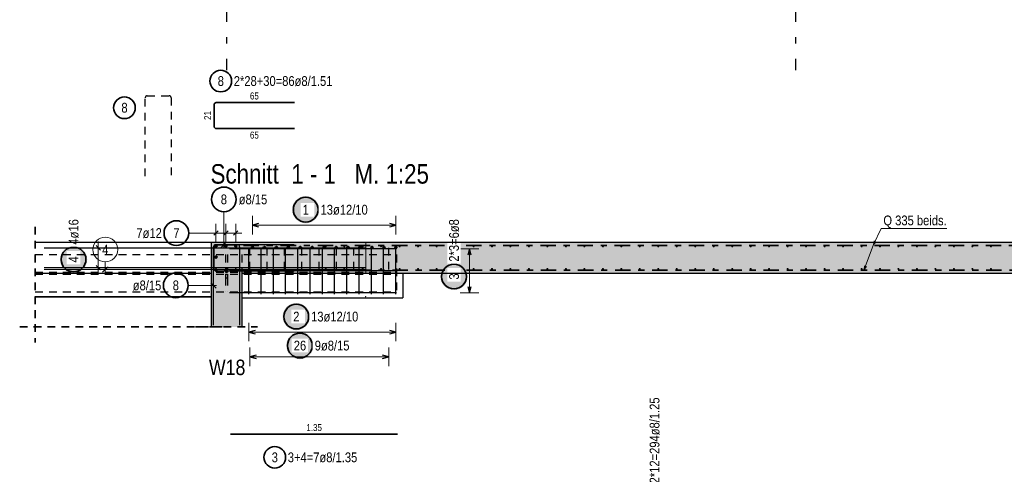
# Model space of a CAD drawing. Header units: millimetres. Extents: x -20 to 91, y -4 to 50.
# Tile 18 of 41: x 16.81 to 32.72, y 21.26 to 28.61. Entities that reach past the tile are written whole.
import ezdxf

# ---------------------------------------------------------------- set-up
doc = ezdxf.new("R2010")
doc.units = ezdxf.units.MM
for name, pattern in [('DASHDOT', [1, 0.5, -0.25, 0, -0.25]), ('DASHDOTX2', [2, 1, -0.5, 0, -0.5]), ('HIDDEN', [0.375, 0.25, -0.125])]:
    doc.linetypes.add(name, pattern=pattern)
for name, color, linetype, lineweight in [('Achsen', 7, 'Continuous', 20), ('Bewehrung', 7, 'Continuous', 20), ('nplo Bewehrung', 7, 'Continuous', 20), ('Schraffuren', 7, 'Continuous', 20)]:
    doc.layers.add(name, color=color, linetype=linetype, lineweight=lineweight)
doc.styles.add('Arial Narrow', font='ARIALN.TTF')

msp = doc.modelspace()

# ---------------------------------------------------------------- hatches: boundary and pattern name
at = {"lineweight": 25, "true_color": 0xffffff}
for points in [[(17.896666, 24.735345), (17.896532, 24.743022), (17.89613, 24.750691), (17.895461, 24.758341), (17.894525, 24.765963), (17.893323, 24.773547), (17.891858, 24.781085), (17.890131, 24.788567), (17.888143, 24.795985), (17.885898, 24.803328), (17.883398, 24.810589), (17.880646, 24.817758), (17.877646, 24.824827), (17.8744, 24.831786), (17.870914, 24.838628), (17.867191, 24.845345), (17.863236, 24.851927), (17.859054, 24.858367), (17.854649, 24.864657), (17.850028, 24.87079), (17.845196, 24.876758), (17.840158, 24.882553), (17.83492, 24.888169), (17.829491, 24.893599), (17.823874, 24.898836), (17.818079, 24.903874), (17.812111, 24.908707), (17.805978, 24.913328), (17.799688, 24.917733), (17.793248, 24.921915), (17.786666, 24.92587), (17.779949, 24.929593), (17.773107, 24.933079), (17.766148, 24.936325), (17.759079, 24.939325), (17.75191, 24.942077), (17.744649, 24.944577), (17.737306, 24.946822), (17.729889, 24.94881), (17.722406, 24.950537), (17.714868, 24.952002), (17.707284, 24.953204), (17.699662, 24.954139), (17.692012, 24.954809), (17.684344, 24.955211), (17.676666, 24.955345), (17.668988, 24.955211), (17.661319, 24.954809), (17.653669, 24.954139), (17.646048, 24.953204), (17.638463, 24.952002), (17.630925, 24.950537), (17.623443, 24.94881), (17.616026, 24.946822), (17.608682, 24.944577), (17.601421, 24.942077), (17.594252, 24.939325), (17.587184, 24.936325), (17.580224, 24.933079), (17.573382, 24.929593), (17.566666, 24.92587), (17.560084, 24.921915), (17.553643, 24.917733), (17.547353, 24.913328), (17.54122, 24.908707), (17.535252, 24.903874), (17.529457, 24.898836), (17.523841, 24.893599), (17.518411, 24.888169), (17.513174, 24.882553), (17.508136, 24.876758), (17.503303, 24.87079), (17.498682, 24.864657), (17.494277, 24.858367), (17.490095, 24.851927), (17.48614, 24.845345), (17.482417, 24.838628), (17.478931, 24.831786), (17.475686, 24.824827), (17.472685, 24.817758), (17.469933, 24.810589), (17.467433, 24.803328), (17.465188, 24.795985), (17.463201, 24.788567), (17.461473, 24.781085), (17.460008, 24.773547), (17.458807, 24.765963), (17.457871, 24.758341), (17.457202, 24.750691), (17.4568, 24.743022), (17.456666, 24.735345), (17.4568, 24.727667), (17.457202, 24.719998), (17.457871, 24.712348), (17.458807, 24.704727), (17.460008, 24.697142), (17.461473, 24.689604), (17.463201, 24.682122), (17.465188, 24.674704), (17.467433, 24.667361), (17.469933, 24.6601), (17.472685, 24.652931), (17.475686, 24.645863), (17.478931, 24.638903), (17.482417, 24.632061), (17.48614, 24.625345), (17.490095, 24.618762), (17.494277, 24.612322), (17.498682, 24.606032), (17.503303, 24.599899), (17.508136, 24.593931), (17.513174, 24.588136), (17.518411, 24.58252), (17.523841, 24.57709), (17.529457, 24.571853), (17.535252, 24.566815), (17.54122, 24.561982), (17.547353, 24.557361), (17.553643, 24.552956), (17.560084, 24.548774), (17.566666, 24.544819), (17.573382, 24.541096), (17.580224, 24.53761), (17.587184, 24.534365), (17.594252, 24.531364), (17.601421, 24.528612), (17.608682, 24.526112), (17.616026, 24.523867), (17.623443, 24.52188), (17.630925, 24.520152), (17.638463, 24.518687), (17.646048, 24.517486), (17.653669, 24.51655), (17.661319, 24.515881), (17.668988, 24.515479), (17.676666, 24.515345), (17.684344, 24.515479), (17.692012, 24.515881), (17.699662, 24.51655), (17.707284, 24.517486), (17.714868, 24.518687), (17.722406, 24.520152), (17.729889, 24.52188), (17.737306, 24.523867), (17.744649, 24.526112), (17.75191, 24.528612), (17.759079, 24.531364), (17.766148, 24.534365), (17.773107, 24.53761), (17.779949, 24.541096), (17.786666, 24.544819), (17.793248, 24.548774), (17.799688, 24.552956), (17.805978, 24.557361), (17.812111, 24.561982), (17.818079, 24.566815), (17.823874, 24.571853), (17.829491, 24.57709), (17.83492, 24.58252), (17.840158, 24.588136), (17.845196, 24.593931), (17.850028, 24.599899), (17.854649, 24.606032), (17.859054, 24.612322), (17.863236, 24.618762), (17.867191, 24.625345), (17.870914, 24.632061), (17.8744, 24.638903), (17.877646, 24.645863), (17.880646, 24.652931), (17.883398, 24.6601), (17.885898, 24.667361), (17.888143, 24.674704), (17.890131, 24.682122), (17.891858, 24.689604), (17.893323, 24.697142), (17.894525, 24.704727), (17.895461, 24.712348), (17.89613, 24.719998)], [(21.555129, 23.343551), (21.554995, 23.351229), (21.554593, 23.358898), (21.553924, 23.366547), (21.552988, 23.374169), (21.551786, 23.381754), (21.550321, 23.389292), (21.548594, 23.396774), (21.546606, 23.404191), (21.544361, 23.411535), (21.541861, 23.418796), (21.539109, 23.425965), (21.536109, 23.433033), (21.532863, 23.439993), (21.529377, 23.446835), (21.525654, 23.453551), (21.521699, 23.460133), (21.517517, 23.466574), (21.513112, 23.472864), (21.508491, 23.478997), (21.503658, 23.484964), (21.498621, 23.49076), (21.493383, 23.496376), (21.487954, 23.501806), (21.482337, 23.507043), (21.476542, 23.512081), (21.470574, 23.516914), (21.464441, 23.521535), (21.458151, 23.525939), (21.451711, 23.530122), (21.445129, 23.534077), (21.438412, 23.5378), (21.43157, 23.541286), (21.424611, 23.544531), (21.417542, 23.547532), (21.410373, 23.550284), (21.403112, 23.552784), (21.395769, 23.555029), (21.388352, 23.557016), (21.380869, 23.558744), (21.373331, 23.560209), (21.365747, 23.56141), (21.358125, 23.562346), (21.350475, 23.563015), (21.342807, 23.563417), (21.335129, 23.563551), (21.327451, 23.563417), (21.319782, 23.563015), (21.312132, 23.562346), (21.304511, 23.56141), (21.296926, 23.560209), (21.289388, 23.558744), (21.281906, 23.557016), (21.274489, 23.555029), (21.267145, 23.552784), (21.259884, 23.550284), (21.252715, 23.547532), (21.245647, 23.544531), (21.238687, 23.541286), (21.231845, 23.5378), (21.225129, 23.534077), (21.218546, 23.530122), (21.212106, 23.525939), (21.205816, 23.521535), (21.199683, 23.516914), (21.193715, 23.512081), (21.18792, 23.507043), (21.182304, 23.501806), (21.176874, 23.496376), (21.171637, 23.49076), (21.166599, 23.484964), (21.161766, 23.478997), (21.157145, 23.472864), (21.15274, 23.466574), (21.148558, 23.460133), (21.144603, 23.453551), (21.14088, 23.446835), (21.137394, 23.439993), (21.134149, 23.433033), (21.131148, 23.425965), (21.128396, 23.418796), (21.125896, 23.411535), (21.123651, 23.404191), (21.121664, 23.396774), (21.119936, 23.389292), (21.118471, 23.381754), (21.11727, 23.374169), (21.116334, 23.366547), (21.115665, 23.358898), (21.115263, 23.351229), (21.115129, 23.343551), (21.115263, 23.335873), (21.115665, 23.328205), (21.116334, 23.320555), (21.11727, 23.312933), (21.118471, 23.305349), (21.119936, 23.297811), (21.121664, 23.290328), (21.123651, 23.282911), (21.125896, 23.275567), (21.128396, 23.268307), (21.131148, 23.261138), (21.134149, 23.254069), (21.137394, 23.24711), (21.14088, 23.240267), (21.144603, 23.233551), (21.148558, 23.226969), (21.15274, 23.220529), (21.157145, 23.214238), (21.161766, 23.208106), (21.166599, 23.202138), (21.171637, 23.196342), (21.176874, 23.190726), (21.182304, 23.185296), (21.18792, 23.180059), (21.193715, 23.175021), (21.199683, 23.170189), (21.205816, 23.165567), (21.212106, 23.161163), (21.218546, 23.156981), (21.225129, 23.153026), (21.231845, 23.149303), (21.238687, 23.145816), (21.245647, 23.142571), (21.252715, 23.139571), (21.259884, 23.136819), (21.267145, 23.134319), (21.274489, 23.132074), (21.281906, 23.130086), (21.289388, 23.128359), (21.296926, 23.126893), (21.304511, 23.125692), (21.312132, 23.124756), (21.319782, 23.124087), (21.327451, 23.123685), (21.335129, 23.123551), (21.342807, 23.123685), (21.350475, 23.124087), (21.358125, 23.124756), (21.365747, 23.125692), (21.373331, 23.126893), (21.380869, 23.128359), (21.388352, 23.130086), (21.395769, 23.132074), (21.403112, 23.134319), (21.410373, 23.136819), (21.417542, 23.139571), (21.424611, 23.142571), (21.43157, 23.145816), (21.438412, 23.149303), (21.445129, 23.153026), (21.451711, 23.156981), (21.458151, 23.161163), (21.464441, 23.165567), (21.470574, 23.170189), (21.476542, 23.175021), (21.482337, 23.180059), (21.487954, 23.185296), (21.493383, 23.190726), (21.498621, 23.196342), (21.503658, 23.202138), (21.508491, 23.208106), (21.513112, 23.214238), (21.517517, 23.220529), (21.521699, 23.226969), (21.525654, 23.233551), (21.529377, 23.240267), (21.532863, 23.24711), (21.536109, 23.254069), (21.539109, 23.261138), (21.541861, 23.268307), (21.544361, 23.275567), (21.546606, 23.282911), (21.548594, 23.290328), (21.550321, 23.297811), (21.551786, 23.305349), (21.552988, 23.312933), (21.553924, 23.320555), (21.554593, 23.328205)]]:
    msp.add_hatch(color=7, dxfattribs=at).paths.add_polyline_path(points)
at = {"layer": 'Bewehrung', "lineweight": 25, "true_color": 0xffffff}
for points in [[(21.649582, 25.54008), (21.649448, 25.547758), (21.649046, 25.555426), (21.648377, 25.563076), (21.647441, 25.570698), (21.64624, 25.578283), (21.644774, 25.58582), (21.643047, 25.593303), (21.64106, 25.60072), (21.638814, 25.608064), (21.636314, 25.615324), (21.633562, 25.622493), (21.630562, 25.629562), (21.627317, 25.636522), (21.62383, 25.643364), (21.620108, 25.65008), (21.616153, 25.656662), (21.61197, 25.663102), (21.607566, 25.669393), (21.602944, 25.675525), (21.598112, 25.681493), (21.593074, 25.687289), (21.587837, 25.692905), (21.582407, 25.698335), (21.576791, 25.703572), (21.570995, 25.70861), (21.565027, 25.713442), (21.558895, 25.718064), (21.552604, 25.722468), (21.546164, 25.72665), (21.539582, 25.730606), (21.532866, 25.734328), (21.526024, 25.737815), (21.519064, 25.74106), (21.511995, 25.74406), (21.504826, 25.746812), (21.497566, 25.749312), (21.490222, 25.751557), (21.482805, 25.753545), (21.475323, 25.755272), (21.467785, 25.756738), (21.4602, 25.757939), (21.452578, 25.758875), (21.444928, 25.759544), (21.43726, 25.759946), (21.429582, 25.76008), (21.421904, 25.759946), (21.414236, 25.759544), (21.406586, 25.758875), (21.398964, 25.757939), (21.391379, 25.756738), (21.383841, 25.755272), (21.376359, 25.753545), (21.368942, 25.751557), (21.361598, 25.749312), (21.354337, 25.746812), (21.347168, 25.74406), (21.3401, 25.74106), (21.33314, 25.737815), (21.326298, 25.734328), (21.319582, 25.730606), (21.313, 25.72665), (21.306559, 25.722468), (21.300269, 25.718064), (21.294136, 25.713442), (21.288169, 25.70861), (21.282373, 25.703572), (21.276757, 25.698335), (21.271327, 25.692905), (21.26609, 25.687289), (21.261052, 25.681493), (21.25622, 25.675525), (21.251598, 25.669393), (21.247194, 25.663102), (21.243011, 25.656662), (21.239056, 25.65008), (21.235333, 25.643364), (21.231847, 25.636522), (21.228602, 25.629562), (21.225601, 25.622493), (21.22285, 25.615324), (21.220349, 25.608064), (21.218104, 25.60072), (21.216117, 25.593303), (21.214389, 25.58582), (21.212924, 25.578283), (21.211723, 25.570698), (21.210787, 25.563076), (21.210118, 25.555426), (21.209716, 25.547758), (21.209582, 25.54008), (21.209716, 25.532402), (21.210118, 25.524733), (21.210787, 25.517084), (21.211723, 25.509462), (21.212924, 25.501877), (21.214389, 25.494339), (21.216117, 25.486857), (21.218104, 25.47944), (21.220349, 25.472096), (21.22285, 25.464835), (21.225601, 25.457666), (21.228602, 25.450598), (21.231847, 25.443638), (21.235333, 25.436796), (21.239056, 25.43008), (21.243011, 25.423498), (21.247194, 25.417057), (21.251598, 25.410767), (21.25622, 25.404634), (21.261052, 25.398667), (21.26609, 25.392871), (21.271327, 25.387255), (21.276757, 25.381825), (21.282373, 25.376588), (21.288169, 25.37155), (21.294136, 25.366718), (21.300269, 25.362096), (21.306559, 25.357692), (21.313, 25.353509), (21.319582, 25.349554), (21.326298, 25.345831), (21.33314, 25.342345), (21.3401, 25.3391), (21.347168, 25.336099), (21.354337, 25.333348), (21.361598, 25.330847), (21.368942, 25.328602), (21.376359, 25.326615), (21.383841, 25.324887), (21.391379, 25.323422), (21.398964, 25.322221), (21.406586, 25.321285), (21.414236, 25.320616), (21.421904, 25.320214), (21.429582, 25.32008), (21.43726, 25.320214), (21.444928, 25.320616), (21.452578, 25.321285), (21.4602, 25.322221), (21.467785, 25.323422), (21.475323, 25.324887), (21.482805, 25.326615), (21.490222, 25.328602), (21.497566, 25.330847), (21.504826, 25.333348), (21.511995, 25.336099), (21.519064, 25.3391), (21.526024, 25.342345), (21.532866, 25.345831), (21.539582, 25.349554), (21.546164, 25.353509), (21.552604, 25.357692), (21.558895, 25.362096), (21.565027, 25.366718), (21.570995, 25.37155), (21.576791, 25.376588), (21.582407, 25.381825), (21.587837, 25.387255), (21.593074, 25.392871), (21.598112, 25.398667), (21.602944, 25.404634), (21.607566, 25.410767), (21.61197, 25.417057), (21.616153, 25.423498), (21.620108, 25.43008), (21.62383, 25.436796), (21.627317, 25.443638), (21.630562, 25.450598), (21.633562, 25.457666), (21.636314, 25.464835), (21.638814, 25.472096), (21.64106, 25.47944), (21.643047, 25.486857), (21.644774, 25.494339), (21.64624, 25.501877), (21.647441, 25.509462), (21.648377, 25.517084), (21.649046, 25.524733)], [(24.04667, 24.459744), (24.046536, 24.467422), (24.046134, 24.475091), (24.045465, 24.482741), (24.044529, 24.490363), (24.043328, 24.497947), (24.041863, 24.505485), (24.040135, 24.512967), (24.038148, 24.520385), (24.035903, 24.527728), (24.033403, 24.534989), (24.030651, 24.542158), (24.02765, 24.549227), (24.024405, 24.556186), (24.020919, 24.563028), (24.017196, 24.569744), (24.013241, 24.576327), (24.009058, 24.582767), (24.004654, 24.589057), (24.000033, 24.59519), (23.9952, 24.601158), (23.990162, 24.606953), (23.984925, 24.612569), (23.979495, 24.617999), (23.973879, 24.623236), (23.968083, 24.628274), (23.962116, 24.633107), (23.955983, 24.637728), (23.949693, 24.642133), (23.943252, 24.646315), (23.93667, 24.65027), (23.929954, 24.653993), (23.923112, 24.657479), (23.916152, 24.660724), (23.909084, 24.663725), (23.901915, 24.666477), (23.894654, 24.668977), (23.88731, 24.671222), (23.879893, 24.67321), (23.872411, 24.674937), (23.864873, 24.676402), (23.857288, 24.677603), (23.849666, 24.678539), (23.842017, 24.679209), (23.834348, 24.67961), (23.82667, 24.679744), (23.818992, 24.67961), (23.811324, 24.679209), (23.803674, 24.678539), (23.796052, 24.677603), (23.788468, 24.676402), (23.78093, 24.674937), (23.773447, 24.67321), (23.76603, 24.671222), (23.758686, 24.668977), (23.751426, 24.666477), (23.744257, 24.663725), (23.737188, 24.660724), (23.730229, 24.657479), (23.723386, 24.653993), (23.71667, 24.65027), (23.710088, 24.646315), (23.703648, 24.642133), (23.697357, 24.637728), (23.691225, 24.633107), (23.685257, 24.628274), (23.679461, 24.623236), (23.673845, 24.617999), (23.668415, 24.612569), (23.663178, 24.606953), (23.65814, 24.601158), (23.653308, 24.59519), (23.648686, 24.589057), (23.644282, 24.582767), (23.6401, 24.576327), (23.636145, 24.569744), (23.632422, 24.563028), (23.628936, 24.556186), (23.62569, 24.549227), (23.62269, 24.542158), (23.619938, 24.534989), (23.617438, 24.527728), (23.615193, 24.520385), (23.613205, 24.512967), (23.611478, 24.505485), (23.610013, 24.497947), (23.608811, 24.490363), (23.607875, 24.482741), (23.607206, 24.475091), (23.606804, 24.467422), (23.60667, 24.459744), (23.606804, 24.452067), (23.607206, 24.444398), (23.607875, 24.436748), (23.608811, 24.429126), (23.610013, 24.421542), (23.611478, 24.414004), (23.613205, 24.406522), (23.615193, 24.399104), (23.617438, 24.391761), (23.619938, 24.3845), (23.62269, 24.377331), (23.62569, 24.370262), (23.628936, 24.363303), (23.632422, 24.356461), (23.636145, 24.349744), (23.6401, 24.343162), (23.644282, 24.336722), (23.648686, 24.330432), (23.653308, 24.324299), (23.65814, 24.318331), (23.663178, 24.312536), (23.668415, 24.30692), (23.673845, 24.30149), (23.679461, 24.296253), (23.685257, 24.291215), (23.691225, 24.286382), (23.697357, 24.281761), (23.703648, 24.277356), (23.710088, 24.273174), (23.71667, 24.269219), (23.723386, 24.265496), (23.730229, 24.26201), (23.737188, 24.258764), (23.744257, 24.255764), (23.751426, 24.253012), (23.758686, 24.250512), (23.76603, 24.248267), (23.773447, 24.246279), (23.78093, 24.244552), (23.788468, 24.243087), (23.796052, 24.241886), (23.803674, 24.24095), (23.811324, 24.24028), (23.818992, 24.239879), (23.82667, 24.239744), (23.834348, 24.239879), (23.842017, 24.24028), (23.849666, 24.24095), (23.857288, 24.241886), (23.864873, 24.243087), (23.872411, 24.244552), (23.879893, 24.246279), (23.88731, 24.248267), (23.894654, 24.250512), (23.901915, 24.253012), (23.909084, 24.255764), (23.916152, 24.258764), (23.923112, 24.26201), (23.929954, 24.265496), (23.93667, 24.269219), (23.943252, 24.273174), (23.949693, 24.277356), (23.955983, 24.281761), (23.962116, 24.286382), (23.968083, 24.291215), (23.973879, 24.296253), (23.979495, 24.30149), (23.984925, 24.30692), (23.990162, 24.312536), (23.9952, 24.318331), (24.000033, 24.324299), (24.004654, 24.330432), (24.009058, 24.336722), (24.013241, 24.343162), (24.017196, 24.349744), (24.020919, 24.356461), (24.024405, 24.363303), (24.02765, 24.370262), (24.030651, 24.377331), (24.033403, 24.3845), (24.035903, 24.391761), (24.038148, 24.399104), (24.040135, 24.406522), (24.041863, 24.414004), (24.043328, 24.421542), (24.044529, 24.429126), (24.045465, 24.436748), (24.046134, 24.444398)], [(21.496819, 23.812069), (21.496685, 23.819747), (21.496283, 23.827415), (21.495614, 23.835065), (21.494678, 23.842687), (21.493477, 23.850271), (21.492012, 23.857809), (21.490284, 23.865292), (21.488297, 23.872709), (21.486052, 23.880053), (21.483552, 23.887313), (21.4808, 23.894482), (21.477799, 23.901551), (21.474554, 23.90851), (21.471068, 23.915353), (21.467345, 23.922069), (21.46339, 23.928651), (21.459208, 23.935091), (21.454803, 23.941382), (21.450182, 23.947514), (21.445349, 23.953482), (21.440311, 23.959278), (21.435074, 23.964894), (21.429644, 23.970324), (21.424028, 23.975561), (21.418233, 23.980599), (21.412265, 23.985431), (21.406132, 23.990053), (21.399842, 23.994457), (21.393402, 23.998639), (21.386819, 24.002594), (21.380103, 24.006317), (21.373261, 24.009803), (21.366301, 24.013049), (21.359233, 24.016049), (21.352064, 24.018801), (21.344803, 24.021301), (21.33746, 24.023546), (21.330042, 24.025534), (21.32256, 24.027261), (21.315022, 24.028726), (21.307437, 24.029928), (21.299816, 24.030864), (21.292166, 24.031533), (21.284497, 24.031935), (21.276819, 24.032069), (21.269141, 24.031935), (21.261473, 24.031533), (21.253823, 24.030864), (21.246201, 24.029928), (21.238617, 24.028726), (21.231079, 24.027261), (21.223596, 24.025534), (21.216179, 24.023546), (21.208836, 24.021301), (21.201575, 24.018801), (21.194406, 24.016049), (21.187337, 24.013049), (21.180378, 24.009803), (21.173536, 24.006317), (21.166819, 24.002594), (21.160237, 23.998639), (21.153797, 23.994457), (21.147507, 23.990053), (21.141374, 23.985431), (21.135406, 23.980599), (21.129611, 23.975561), (21.123994, 23.970324), (21.118565, 23.964894), (21.113327, 23.959278), (21.10829, 23.953482), (21.103457, 23.947514), (21.098836, 23.941382), (21.094431, 23.935091), (21.090249, 23.928651), (21.086294, 23.922069), (21.082571, 23.915353), (21.079085, 23.90851), (21.075839, 23.901551), (21.072839, 23.894482), (21.070087, 23.887313), (21.067587, 23.880053), (21.065342, 23.872709), (21.063354, 23.865292), (21.061627, 23.857809), (21.060162, 23.850271), (21.05896, 23.842687), (21.058024, 23.835065), (21.057355, 23.827415), (21.056953, 23.819747), (21.056819, 23.812069), (21.056953, 23.804391), (21.057355, 23.796722), (21.058024, 23.789073), (21.05896, 23.781451), (21.060162, 23.773866), (21.061627, 23.766328), (21.063354, 23.758846), (21.065342, 23.751429), (21.067587, 23.744085), (21.070087, 23.736824), (21.072839, 23.729655), (21.075839, 23.722587), (21.079085, 23.715627), (21.082571, 23.708785), (21.086294, 23.702069), (21.090249, 23.695487), (21.094431, 23.689046), (21.098836, 23.682756), (21.103457, 23.676623), (21.10829, 23.670656), (21.113327, 23.66486), (21.118565, 23.659244), (21.123994, 23.653814), (21.129611, 23.648577), (21.135406, 23.643539), (21.141374, 23.638706), (21.147507, 23.634085), (21.153797, 23.629681), (21.160237, 23.625498), (21.166819, 23.621543), (21.173536, 23.61782), (21.180378, 23.614334), (21.187337, 23.611089), (21.194406, 23.608088), (21.201575, 23.605336), (21.208836, 23.602836), (21.216179, 23.600591), (21.223596, 23.598604), (21.231079, 23.596876), (21.238617, 23.595411), (21.246201, 23.59421), (21.253823, 23.593274), (21.261473, 23.592605), (21.269141, 23.592203), (21.276819, 23.592069), (21.284497, 23.592203), (21.292166, 23.592605), (21.299816, 23.593274), (21.307437, 23.59421), (21.315022, 23.595411), (21.32256, 23.596876), (21.330042, 23.598604), (21.33746, 23.600591), (21.344803, 23.602836), (21.352064, 23.605336), (21.359233, 23.608088), (21.366301, 23.611089), (21.373261, 23.614334), (21.380103, 23.61782), (21.386819, 23.621543), (21.393402, 23.625498), (21.399842, 23.629681), (21.406132, 23.634085), (21.412265, 23.638706), (21.418233, 23.643539), (21.424028, 23.648577), (21.429644, 23.653814), (21.435074, 23.659244), (21.440311, 23.66486), (21.445349, 23.670656), (21.450182, 23.676623), (21.454803, 23.682756), (21.459208, 23.689046), (21.46339, 23.695487), (21.467345, 23.702069), (21.471068, 23.708785), (21.474554, 23.715627), (21.477799, 23.722587), (21.4808, 23.729655), (21.483552, 23.736824), (21.486052, 23.744085), (21.488297, 23.751429), (21.490284, 23.758846), (21.492012, 23.766328), (21.493477, 23.773866), (21.494678, 23.781451), (21.495614, 23.789073), (21.496283, 23.796722)]]:
    msp.add_hatch(color=7, dxfattribs=at).paths.add_polyline_path(points)
at = {"layer": 'Schraffuren', "lineweight": 13, "true_color": 0xd7ffd7}
for points in [[(20.399011, 23.645549), (19.899011, 23.645549), (19.899011, 25.013732), (20.399011, 25.013732)], [(22.999011, 25.013732), (22.999011, 24.513732), (20.399011, 24.513732), (20.399011, 25.013732)], [(46.109011, 24.513732), (22.999011, 24.513732), (22.999011, 25.013732), (46.109011, 25.013732)]]:
    msp.add_hatch(color=254, dxfattribs=at).paths.add_polyline_path(points)

# ---------------------------------------------------------------- linework, layer by layer
at = {"color": 3, "linetype": 'HIDDEN', "lineweight": 25, "ltscale": 0.5}
for p, q in [((18.86627, 27.381164), (19.22227, 27.381164)), ((18.83427, 26.081164), (18.83427, 27.349164)), ((19.25427, 27.349164), (19.25427, 26.081164)), ((20.527011, 24.573732), (20.527011, 24.953732)), ((20.80751, 24.573732), (20.80751, 24.953732)), ((21.088009, 24.573732), (21.088009, 24.953732)), ((21.368508, 24.573732), (21.368508, 24.953732)), ((21.649008, 24.573732), (21.649008, 24.953732)), ((21.929507, 24.573732), (21.929507, 24.953732)), ((22.210006, 24.573732), (22.210006, 24.953732)), ((22.490505, 24.573732), (22.490505, 24.953732)), ((22.771005, 24.573732), (22.771005, 24.953732)), ((20.133254, 24.813732), (20.133254, 24.587732)), ((20.163254, 24.813732), (20.163254, 24.587732)), ((20.399011, 24.813732), (20.399011, 24.513732)), ((22.899006, 24.813732), (22.899006, 24.213732)), ((17.055654, 24.527732), (22.899006, 24.527732)), ((20.133254, 24.587732), (20.163254, 24.587732)), ((20.133254, 24.587732), (20.133254, 24.528599)), ((20.133254, 24.528599), (20.163254, 24.528599)), ((20.163254, 24.587732), (20.163254, 24.528599)), ((17.055654, 24.499732), (22.899006, 24.499732)), ((20.133254, 24.498866), (20.163254, 24.498866)), ((20.133254, 24.498866), (20.133254, 24.439732)), ((20.133254, 24.439732), (20.163254, 24.439732)), ((20.133254, 24.439732), (20.133254, 24.213732)), ((20.163254, 24.498866), (20.163254, 24.439732)), ((20.163254, 24.439732), (20.163254, 24.213732)), ((17.055654, 24.213732), (22.899006, 24.213732))]:
    msp.add_line(p, q, dxfattribs=at)
at = {"color": 2, "linetype": 'Continuous', "lineweight": 35, "ltscale": 0.5}
for p, q in [((19.949033, 26.884491), (19.949033, 27.240491)), ((19.981033, 27.272491), (21.249033, 27.272491)), ((21.249033, 26.852491), (19.981033, 26.852491))]:
    msp.add_line(p, q, dxfattribs=at)
at = {"color": 5, "linetype": 'Continuous', "lineweight": 18, "ltscale": 0.5}
for p, q in [((20.10624, 25.506598), (20.10624, 24.923732)), ((18.076666, 24.503732), (18.076666, 25.023732)), ((17.926666, 24.923732), (18.226666, 24.923732)), ((17.926666, 24.923732), (18.226666, 24.923732)), ((17.926666, 24.603732), (18.226666, 24.603732)), ((17.926666, 24.603732), (18.226666, 24.603732)), ((20.527011, 23.312078), (20.527011, 23.012078)), ((22.771005, 23.012078), (22.771005, 23.312078)), ((20.527011, 23.162078), (22.771005, 23.162078))]:
    msp.add_line(p, q, dxfattribs=at)
at = {"color": 2, "linetype": 'HIDDEN', "lineweight": 35, "ltscale": 0.5}
for p, q in [((17.055654, 25.263732), (17.055654, 23.395549)), ((16.805654, 23.645549), (20.149011, 23.645549)), ((19.649011, 23.645549), (20.649011, 23.645549))]:
    msp.add_line(p, q, dxfattribs=at)
at = {"color": 3, "linetype": 'Continuous', "lineweight": 25, "ltscale": 0.5}
for p, q in [((20.062046, 24.929538), (20.150435, 25.017926)), ((17.199011, 24.923732), (22.399011, 24.923732)), ((17.199011, 24.923732), (22.399011, 24.923732)), ((18.04131, 24.959087), (18.112021, 24.888377)), ((18.04131, 24.959087), (18.112021, 24.888377)), ((19.94487, 24.941732), (19.94487, 24.585732)), ((21.24487, 24.973732), (19.97687, 24.973732)), ((17.199011, 24.603732), (22.399011, 24.603732)), ((17.199011, 24.603732), (22.399011, 24.603732)), ((18.04131, 24.639087), (18.112021, 24.568377)), ((18.04131, 24.639087), (18.112021, 24.568377)), ((19.97687, 24.553732), (21.24487, 24.553732)), ((20.627011, 23.188872), (20.527011, 23.162078)), ((20.527011, 23.162078), (20.627011, 23.135283)), ((22.771005, 23.162078), (22.671005, 23.188872)), ((22.671005, 23.135283), (22.771005, 23.162078))]:
    msp.add_line(p, q, dxfattribs=at)
at = {"color": 9, "linetype": 'Continuous', "lineweight": 0}
msp.add_line((22.402527, 24.516245), (22.402527, 25.016223), dxfattribs=at)
at = {"color": 2, "linetype": 'DASHDOT', "lineweight": 35, "ltscale": 0.5}
for p, q in [((20.423077, 24.963732), (45.974741, 24.963732)), ((20.429789, 24.563732), (45.974741, 24.563732))]:
    msp.add_line(p, q, dxfattribs=at)
at = {"color": 2, "linetype": 'Continuous', "lineweight": 35, "ltscale": 0.5}
for centre, radius in [((20.056431, 27.620143), 0.175), ((18.499481, 27.188159), 0.175), ((20.10624, 25.706598), 0.2), ((17.676666, 24.735345), 0.2), ((21.335129, 23.343551), 0.2)]:
    msp.add_circle(centre, radius, dxfattribs=at)
at = {"color": 9, "linetype": 'Continuous', "lineweight": 0}
msp.add_circle((22.999011, 25.013732), 0.00222, dxfattribs=at)
at = {"color": 3, "linetype": 'HIDDEN', "lineweight": 25, "ltscale": 0.5}
for centre, start, end in [((18.86627, 27.349164), 90, 180), ((19.22227, 27.349164), 0, 90)]:
    msp.add_arc(centre, 0.032, start, end, dxfattribs=at)
at = {"color": 2, "linetype": 'Continuous', "lineweight": 35, "ltscale": 0.5}
for centre, start, end in [((19.981033, 27.240491), 90, 180), ((19.981033, 26.884491), 180, 270)]:
    msp.add_arc(centre, 0.032, start, end, dxfattribs=at)
at = {"color": 3, "linetype": 'Continuous', "lineweight": 25, "ltscale": 0.5}
for centre, start, end in [((19.97687, 24.941732), 90, 180), ((19.97687, 24.585732), 180, 270)]:
    msp.add_arc(centre, 0.032, start, end, dxfattribs=at)
at = {"layer": 'Achsen', "color": 3, "linetype": 'DASHDOTX2', "lineweight": 25, "ltscale": 0.5}
for p, q in [((20.149032, 38.97742), (20.149032, 27.794799)), ((29.349032, 38.97742), (29.349032, 27.794799))]:
    msp.add_line(p, q, dxfattribs=at)
at = {"layer": 'Achsen', "color": 3, "linetype": 'Continuous', "lineweight": 25}
for p, q in [((17.055654, 24.513736), (19.899011, 24.513736)), ((22.999011, 24.513732), (22.999011, 24.113732)), ((20.399011, 24.113732), (22.999006, 24.113732))]:
    msp.add_line(p, q, dxfattribs=at)
at = {"layer": 'Achsen', "color": 2, "linetype": 'Continuous', "lineweight": 35}
msp.add_line((17.055654, 24.133732), (19.899011, 24.133732), dxfattribs=at)
at = {"layer": 'Bewehrung', "color": 5, "linetype": 'Continuous', "lineweight": 18, "ltscale": 0.5}
for p, q in [((19.979011, 25.312078), (19.979011, 25.012078)), ((19.979011, 25.312078), (19.979011, 25.012078)), ((19.979011, 25.312078), (19.979011, 25.012078)), ((20.139011, 25.312078), (20.139011, 25.012078)), ((20.139011, 25.312078), (20.139011, 25.012078)), ((20.299011, 25.312078), (20.299011, 25.012078)), ((20.299011, 25.312078), (20.299011, 25.012078)), ((20.568487, 25.44008), (20.568487, 25.14008)), ((22.887008, 25.14008), (22.887008, 25.44008)), ((19.538805, 25.162078), (19.879011, 25.162078)), ((19.879011, 25.162078), (20.399011, 25.162078)), ((20.568487, 25.29008), (22.887008, 25.29008)), ((24.22667, 24.905732), (23.92667, 24.905732)), ((24.07667, 24.197732), (24.07667, 24.905732)), ((23.92667, 24.197732), (24.22667, 24.197732)), ((20.510997, 23.712078), (20.510994, 23.412078)), ((20.510995, 23.562078), (22.886998, 23.56205)), ((22.886996, 23.41205), (22.886999, 23.71205))]:
    msp.add_line(p, q, dxfattribs=at)
at = {"layer": 'Bewehrung', "color": 3, "linetype": 'Continuous', "lineweight": 25, "ltscale": 0.5}
for p, q in [((20.668487, 25.316875), (20.568487, 25.29008)), ((22.887008, 25.29008), (22.787008, 25.316875)), ((20.014367, 25.197433), (19.943656, 25.126722)), ((20.014367, 25.197433), (19.943656, 25.126722)), ((20.014367, 25.197433), (19.943656, 25.126722)), ((20.174367, 25.197433), (20.103656, 25.126722)), ((20.174367, 25.197433), (20.103656, 25.126722)), ((20.334367, 25.197433), (20.263656, 25.126722)), ((20.334367, 25.197433), (20.263656, 25.126722)), ((20.568487, 25.29008), (20.668487, 25.263285)), ((22.787008, 25.263285), (22.887008, 25.29008)), ((22.899015, 24.905732), (20.199015, 24.905732)), ((20.511002, 24.173732), (20.511011, 24.903732)), ((20.709003, 24.173732), (20.709011, 24.903732)), ((20.907003, 24.173732), (20.907011, 24.903732)), ((21.105003, 24.173732), (21.105011, 24.903732)), ((21.303003, 24.173732), (21.303011, 24.903732)), ((21.501003, 24.173732), (21.501012, 24.903732)), ((21.699003, 24.173732), (21.699012, 24.903732)), ((21.897004, 24.173732), (21.897012, 24.903732)), ((22.095004, 24.173732), (22.095012, 24.903732)), ((22.293004, 24.173732), (22.293012, 24.903732)), ((22.491004, 24.173732), (22.491013, 24.903732)), ((22.689004, 24.173732), (22.689013, 24.903732)), ((22.887005, 24.173732), (22.887013, 24.903732)), ((24.07667, 24.905732), (24.049875, 24.805732)), ((24.103465, 24.805732), (24.07667, 24.905732)), ((22.899011, 24.551732), (20.199011, 24.551732)), ((22.899007, 24.197732), (20.199007, 24.197732)), ((24.049875, 24.297732), (24.07667, 24.197732)), ((24.07667, 24.197732), (24.103465, 24.297732)), ((20.610996, 23.588871), (20.510995, 23.562078)), ((20.510995, 23.562078), (20.610995, 23.535281)), ((22.786997, 23.535257), (22.886998, 23.56205)), ((22.886998, 23.56205), (22.786998, 23.588846))]:
    msp.add_line(p, q, dxfattribs=at)
at = {"layer": 'Bewehrung', "color": 2, "linetype": 'Continuous', "lineweight": 35, "ltscale": 0.5}
msp.add_line((20.214103, 21.91179), (22.914103, 21.91179), dxfattribs=at)
for centre, radius in [((21.429582, 25.54008), 0.2), ((19.338805, 25.162078), 0.2), ((23.82667, 24.459744), 0.2), ((21.276819, 23.812069), 0.2), ((20.929509, 21.53679), 0.175)]:
    msp.add_circle(centre, radius, dxfattribs=at)
at = {"layer": 'Bewehrung', "color": 4, "linetype": 'Continuous', "lineweight": 50, "ltscale": 0.5}
for centre, radius in [((19.979011, 24.953736), 0.012), ((19.979011, 24.953736), 0.012), ((19.979011, 24.953736), 0.0108), ((19.979011, 24.953736), 0.0084), ((19.979011, 24.953736), 0.006), ((19.979011, 24.953736), 0.0036), ((19.979011, 24.953736), 0.0012), ((20.139011, 24.953736), 0.012), ((20.139011, 24.953736), 0.012), ((20.139011, 24.953736), 0.0108), ((20.139011, 24.953736), 0.0084), ((20.139011, 24.953736), 0.006), ((20.139011, 24.953736), 0.0036), ((20.139011, 24.953736), 0.0012), ((20.299011, 24.953736), 0.012), ((20.299011, 24.953736), 0.012), ((20.299011, 24.953736), 0.0108), ((20.299011, 24.953736), 0.0084), ((20.299011, 24.953736), 0.006), ((20.299011, 24.953736), 0.0036), ((20.299011, 24.953736), 0.0012), ((20.568487, 24.930056), 0.012), ((20.568487, 24.930056), 0.012), ((20.568487, 24.930056), 0.0108), ((20.568487, 24.930056), 0.0084), ((20.568487, 24.930056), 0.006), ((20.568487, 24.930056), 0.0036), ((20.568487, 24.930056), 0.0012), ((20.761697, 24.930056), 0.012), ((20.761697, 24.930056), 0.012), ((20.761697, 24.930056), 0.0108), ((20.761697, 24.930056), 0.0084), ((20.761697, 24.930056), 0.006), ((20.761697, 24.930056), 0.0036), ((20.761697, 24.930056), 0.0012), ((20.954907, 24.930056), 0.012), ((20.954907, 24.930056), 0.012), ((20.954907, 24.930056), 0.0108), ((20.954907, 24.930056), 0.0084), ((20.954907, 24.930056), 0.006), ((20.954907, 24.930056), 0.0036), ((20.954907, 24.930056), 0.0012), ((21.148117, 24.930056), 0.012), ((21.148117, 24.930056), 0.012), ((21.148117, 24.930056), 0.0108), ((21.148117, 24.930056), 0.0084), ((21.148117, 24.930056), 0.006), ((21.148117, 24.930056), 0.0036), ((21.148117, 24.930056), 0.0012), ((21.341327, 24.930056), 0.012), ((21.341327, 24.930056), 0.012), ((21.341327, 24.930056), 0.0108), ((21.341327, 24.930056), 0.0084), ((21.341327, 24.930056), 0.006), ((21.341327, 24.930056), 0.0036), ((21.341327, 24.930056), 0.0012), ((21.534538, 24.930056), 0.012), ((21.534538, 24.930056), 0.012), ((21.534538, 24.930056), 0.0108), ((21.534538, 24.930056), 0.0084), ((21.534538, 24.930056), 0.006), ((21.534538, 24.930056), 0.0036), ((21.534538, 24.930056), 0.0012), ((21.727748, 24.930056), 0.012), ((21.727748, 24.930056), 0.012), ((21.727748, 24.930056), 0.0108), ((21.727748, 24.930056), 0.0084), ((21.727748, 24.930056), 0.006), ((21.727748, 24.930056), 0.0036), ((21.727748, 24.930056), 0.0012), ((21.920958, 24.930056), 0.012), ((21.920958, 24.930056), 0.012), ((21.920958, 24.930056), 0.0108), ((21.920958, 24.930056), 0.0084), ((21.920958, 24.930056), 0.006), ((21.920958, 24.930056), 0.0036), ((21.920958, 24.930056), 0.0012), ((22.114168, 24.930056), 0.012), ((22.114168, 24.930056), 0.012), ((22.114168, 24.930056), 0.0108), ((22.114168, 24.930056), 0.0084), ((22.114168, 24.930056), 0.006), ((22.114168, 24.930056), 0.0036), ((22.114168, 24.930056), 0.0012), ((22.307378, 24.930056), 0.012), ((22.307378, 24.930056), 0.012), ((22.307378, 24.930056), 0.0108), ((22.307378, 24.930056), 0.0084), ((22.307378, 24.930056), 0.006), ((22.307378, 24.930056), 0.0036), ((22.307378, 24.930056), 0.0012), ((22.500588, 24.930056), 0.012), ((22.500588, 24.930056), 0.012), ((22.500588, 24.930056), 0.0108), ((22.500588, 24.930056), 0.0084), ((22.500588, 24.930056), 0.006), ((22.500588, 24.930056), 0.0036), ((22.500588, 24.930056), 0.0012), ((22.693798, 24.930056), 0.012), ((22.693798, 24.930056), 0.012), ((22.693798, 24.930056), 0.0108), ((22.693798, 24.930056), 0.0084), ((22.693798, 24.930056), 0.006), ((22.693798, 24.930056), 0.0036), ((22.693798, 24.930056), 0.0012), ((22.887008, 24.930056), 0.012), ((22.887008, 24.930056), 0.012), ((22.887008, 24.930056), 0.0108), ((22.887008, 24.930056), 0.0084), ((22.887008, 24.930056), 0.006), ((22.887008, 24.930056), 0.0036), ((22.887008, 24.930056), 0.0012), ((19.979011, 24.773736), 0.012), ((19.979011, 24.773736), 0.012), ((19.979011, 24.773736), 0.0108), ((19.979011, 24.773736), 0.0084), ((19.979011, 24.773736), 0.006), ((19.979011, 24.773736), 0.0036), ((19.979011, 24.773736), 0.0012), ((19.979011, 24.563736), 0.012), ((19.979011, 24.563736), 0.012), ((19.979011, 24.563736), 0.0108), ((19.979011, 24.563736), 0.0084), ((19.979011, 24.563736), 0.006), ((19.979011, 24.563736), 0.0036), ((19.979011, 24.563736), 0.0012), ((20.139011, 24.563736), 0.012), ((20.139011, 24.563736), 0.012), ((20.139011, 24.563736), 0.0108), ((20.139011, 24.563736), 0.0084), ((20.139011, 24.563736), 0.006), ((20.139011, 24.563736), 0.0036), ((20.139011, 24.563736), 0.0012), ((20.299011, 24.563736), 0.012), ((20.299011, 24.563736), 0.012), ((20.299011, 24.563736), 0.0108), ((20.299011, 24.563736), 0.0084), ((20.299011, 24.563736), 0.006), ((20.299011, 24.563736), 0.0036), ((20.299011, 24.563736), 0.0012)]:
    msp.add_circle(centre, radius, dxfattribs=at)
at = {"layer": 'Bewehrung', "color": 9, "linetype": 'Continuous', "lineweight": 0}
for centre in [(17.399011, 24.133732), (22.399011, 24.133732)]:
    msp.add_circle(centre, 0.00222, dxfattribs=at)
at = {"layer": 'nplo Bewehrung', "color": 9, "linetype": 'Continuous', "lineweight": 0, "ltscale": 0.5}
for centre in [(21.753027, 24.945732), (21.753027, 24.945732), (22.051705, 24.945732), (22.051705, 24.945732), (22.350382, 24.945732), (22.350382, 24.945732), (22.649059, 24.945732), (22.649059, 24.945732), (22.947736, 24.945732), (22.947736, 24.945732), (23.246414, 24.945732), (23.246414, 24.945732), (23.545091, 24.945732), (23.545091, 24.945732), (23.843768, 24.945732), (23.843768, 24.945732), (24.142446, 24.945732), (24.142446, 24.945732), (24.441123, 24.945732), (24.441123, 24.945732), (24.7398, 24.945732), (24.7398, 24.945732), (25.038477, 24.945732), (25.038477, 24.945732), (25.337155, 24.945732), (25.337155, 24.945732), (25.635832, 24.945732), (25.635832, 24.945732), (25.934509, 24.945732), (25.934509, 24.945732), (26.233186, 24.945732), (26.233186, 24.945732), (26.531864, 24.945732), (26.531864, 24.945732), (26.830541, 24.945732), (26.830541, 24.945732), (27.129218, 24.945732), (27.129218, 24.945732), (27.427896, 24.945732), (27.427896, 24.945732), (27.726573, 24.945732), (27.726573, 24.945732), (28.02525, 24.945732), (28.02525, 24.945732), (28.323927, 24.945732), (28.323927, 24.945732), (28.622605, 24.945732), (28.622605, 24.945732), (28.921282, 24.945732), (28.921282, 24.945732), (29.219959, 24.945732), (29.219959, 24.945732), (29.518636, 24.945732), (29.518636, 24.945732), (29.817314, 24.945732), (29.817314, 24.945732), (30.115991, 24.945732), (30.115991, 24.945732), (30.414668, 24.945732), (30.414668, 24.945732), (30.713346, 24.945732), (30.713346, 24.945732), (31.012023, 24.945732), (31.012023, 24.945732), (31.3107, 24.945732), (31.3107, 24.945732), (31.609377, 24.945732), (31.609377, 24.945732), (31.908055, 24.945732), (31.908055, 24.945732), (32.206732, 24.945732), (32.206732, 24.945732), (32.505409, 24.945732), (32.505409, 24.945732), (21.753027, 24.581732), (21.753027, 24.581732), (22.051705, 24.581732), (22.051705, 24.581732), (22.350382, 24.581732), (22.350382, 24.581732), (22.649059, 24.581732), (22.649059, 24.581732), (22.947736, 24.581732), (22.947736, 24.581732), (23.246414, 24.581732), (23.246414, 24.581732), (23.545091, 24.581732), (23.545091, 24.581732), (23.843768, 24.581732), (23.843768, 24.581732), (24.142446, 24.581732), (24.142446, 24.581732), (24.441123, 24.581732), (24.441123, 24.581732), (24.7398, 24.581732), (24.7398, 24.581732), (25.038477, 24.581732), (25.038477, 24.581732), (25.337155, 24.581732), (25.337155, 24.581732), (25.635832, 24.581732), (25.635832, 24.581732), (25.934509, 24.581732), (25.934509, 24.581732), (26.233186, 24.581732), (26.233186, 24.581732), (26.531864, 24.581732), (26.531864, 24.581732), (26.830541, 24.581732), (26.830541, 24.581732), (27.129218, 24.581732), (27.129218, 24.581732), (27.427896, 24.581732), (27.427896, 24.581732), (27.726573, 24.581732), (27.726573, 24.581732), (28.02525, 24.581732), (28.02525, 24.581732), (28.323927, 24.581732), (28.323927, 24.581732), (28.622605, 24.581732), (28.622605, 24.581732), (28.921282, 24.581732), (28.921282, 24.581732), (29.219959, 24.581732), (29.219959, 24.581732), (29.518636, 24.581732), (29.518636, 24.581732), (29.817314, 24.581732), (29.817314, 24.581732), (30.115991, 24.581732), (30.115991, 24.581732), (30.414668, 24.581732), (30.414668, 24.581732), (30.713346, 24.581732), (30.713346, 24.581732), (31.012023, 24.581732), (31.012023, 24.581732), (31.3107, 24.581732), (31.3107, 24.581732), (31.609377, 24.581732), (31.609377, 24.581732), (31.908055, 24.581732), (31.908055, 24.581732), (32.206732, 24.581732), (32.206732, 24.581732), (32.505409, 24.581732), (32.505409, 24.581732)]:
    msp.add_circle(centre, 0.008, dxfattribs=at)
at = {"layer": 'Schraffuren', "color": 5, "linetype": 'Continuous', "lineweight": 18}
for p, q in [((30.731186, 25.235409), (30.610308, 24.975471)), ((30.731186, 25.235409), (31.794766, 25.235409)), ((30.610308, 24.975471), (30.62103, 25.036655)), ((30.650185, 25.023097), (30.610308, 24.975471)), ((30.610308, 24.975471), (30.458824, 24.571514)), ((30.458824, 24.571514), (30.464838, 24.633339)), ((30.494945, 24.622049), (30.458824, 24.571514))]:
    msp.add_line(p, q, dxfattribs=at)
at = {"layer": 'Schraffuren', "color": 3, "linetype": 'Continuous', "lineweight": 25}
for p, q in [((19.899011, 25.013732), (20.399011, 25.013732)), ((19.899011, 25.013732), (19.899011, 23.645549)), ((20.399011, 25.013732), (22.999006, 25.013732)), ((20.399011, 24.513736), (22.999011, 24.513736)), ((20.399011, 24.513732), (20.399011, 23.645549))]:
    msp.add_line(p, q, dxfattribs=at)
at = {"layer": 'Schraffuren', "color": 3, "linetype": 'Continuous', "lineweight": 25, "ltscale": 0.5}
for p, q in [((19.939011, 23.673732), (19.939011, 24.941732)), ((19.971011, 24.973732), (20.327011, 24.973732)), ((20.359011, 24.941732), (20.359011, 23.673732)), ((19.983205, 24.272006), (19.894817, 24.360395))]:
    msp.add_line(p, q, dxfattribs=at)
at = {"layer": 'Schraffuren', "color": 9, "linetype": 'Continuous', "lineweight": 0, "ltscale": 0.5}
for p, q in [((18.189525, 24.696059), (18.189525, 24.523732)), ((17.199011, 24.573732), (22.399011, 24.573732)), ((18.14533, 24.529538), (18.233719, 24.617926))]:
    msp.add_line(p, q, dxfattribs=at)
at = {"layer": 'Schraffuren', "color": 5, "linetype": 'Continuous', "lineweight": 18, "ltscale": 0.5}
msp.add_line((19.528795, 24.316201), (19.989011, 24.316201), dxfattribs=at)
at = {"layer": 'Schraffuren', "color": 9, "linetype": 'Continuous', "lineweight": 0, "ltscale": 0.5}
msp.add_circle((18.189525, 24.896059), 0.2, dxfattribs=at)
at = {"layer": 'Schraffuren', "color": 9, "linetype": 'Continuous', "lineweight": 0}
msp.add_circle((17.055654, 24.513732), 0.00222, dxfattribs=at)
at = {"layer": 'Schraffuren', "color": 2, "linetype": 'Continuous', "lineweight": 35, "ltscale": 0.5}
msp.add_circle((19.328795, 24.316201), 0.2, dxfattribs=at)
at = {"layer": 'Schraffuren', "color": 3, "linetype": 'Continuous', "lineweight": 25, "ltscale": 0.5}
for centre, start, end in [((19.971011, 24.941732), 90, 180), ((20.327011, 24.941732), 0, 90)]:
    msp.add_arc(centre, 0.032, start, end, dxfattribs=at)

# ---------------------------------------------------------------- texts
at = {"color": 1, "lineweight": 70, "style": 'Arial Narrow'}
msp.add_text('Schnitt  1 - 1   M. 1:25', height=0.315, dxfattribs=at).set_placement((19.89133, 25.961467))
at = {"color": 2, "lineweight": 35, "style": 'Arial Narrow'}
for s, height, p in [('Q 335 beids.', 0.1575, (30.767925, 25.287823)), ('W18', 0.25, (19.864849, 22.866421))]:
    msp.add_text(s, height=height, dxfattribs=at).set_placement(p)
at = {"color": 2, "lineweight": 35, "char_height": 0.1575, "attachment_point": 1, "line_spacing_factor": 0.9, "style": 'Arial Narrow'}
for s, insert in [('8', (20.006819, 27.698893)), ('2*28+30=86ø8/1.51', (20.266431, 27.698893)), ('8', (18.449868, 27.266909)), ('8', (20.056628, 25.785348)), ('ø8/15', (20.34624, 25.785348))]:
    msp.add_mtext(s, dxfattribs=dict(at, insert=insert))
at = {"color": 3, "lineweight": 25, "char_height": 0.1125, "attachment_point": 1, "line_spacing_factor": 0.9, "style": 'Arial Narrow'}
for insert in [(20.528158, 27.434991), (20.528158, 26.802491)]:
    msp.add_mtext('65', dxfattribs=dict(at, insert=insert))
at = {"color": 3, "lineweight": 25, "insert": (19.786533, 26.991616), "char_height": 0.1125, "attachment_point": 1, "rotation": 90, "line_spacing_factor": 0.9, "style": 'Arial Narrow'}
msp.add_mtext('21', dxfattribs=at)
at = {"layer": 'Bewehrung', "color": 2, "lineweight": 35, "char_height": 0.1575, "attachment_point": 1, "line_spacing_factor": 0.9, "style": 'Arial Narrow'}
for s, insert in [('7ø12', (18.692455, 25.240828)), ('7', (19.289193, 25.240828)), ('3', (20.879897, 21.61554)), ('3+4=7ø8/1.35', (21.139509, 21.61554))]:
    msp.add_mtext(s, dxfattribs=dict(at, insert=insert))
at = {"layer": 'Bewehrung', "color": 2, "lineweight": 35, "insert": (26.989632, 18.557309), "char_height": 0.1575, "attachment_point": 1, "rotation": 90, "line_spacing_factor": 0.9, "style": 'Arial Narrow'}
msp.add_mtext('2*42+3*30+4*16+2*9+2*2+2*5+2*12=294ø8/1.25', dxfattribs=at)
at = {"layer": 'Bewehrung', "color": 3, "lineweight": 25, "insert": (21.440353, 22.07429), "char_height": 0.1125, "attachment_point": 1, "line_spacing_factor": 0.9, "style": 'Arial Narrow'}
msp.add_mtext('1.35', dxfattribs=at)
at = {"layer": 'Schraffuren', "color": 9, "lineweight": 0, "insert": (18.139912, 24.974809), "char_height": 0.1575, "attachment_point": 1, "line_spacing_factor": 0.9, "style": 'Arial Narrow'}
msp.add_mtext('4', dxfattribs=at)
at = {"layer": 'Schraffuren', "color": 2, "lineweight": 35, "char_height": 0.1575, "attachment_point": 1, "line_spacing_factor": 0.9, "style": 'Arial Narrow'}
for s, insert in [('ø8/15', (18.63362, 24.394951)), ('8', (19.279182, 24.394951))]:
    msp.add_mtext(s, dxfattribs=dict(at, insert=insert))

# ---------------------------------------------------------------- next in the draw order: texts
at = {"color": 2, "lineweight": 35, "char_height": 0.1575, "attachment_point": 1, "rotation": 90, "line_spacing_factor": 0.9, "style": 'Arial Narrow', "bg_fill": 3, "box_fill_scale": 1.2, "bg_fill_color": 256, "bg_fill_true_color": 13158600, "bg_fill_transparency": 0}
for s, insert in [('4ø16', (17.597916, 24.975345)), ('4', (17.597916, 24.685732))]:
    msp.add_mtext(s, dxfattribs=dict(at, insert=insert))
at = {"color": 2, "lineweight": 35, "char_height": 0.1575, "attachment_point": 1, "line_spacing_factor": 0.9, "style": 'Arial Narrow', "bg_fill": 3, "box_fill_scale": 1.2, "bg_fill_color": 256, "bg_fill_true_color": 13158600, "bg_fill_transparency": 0}
for s, insert in [('26', (21.235904, 23.422301)), ('9ø8/15', (21.575129, 23.422301))]:
    msp.add_mtext(s, dxfattribs=dict(at, insert=insert))
at = {"layer": 'Bewehrung', "color": 2, "lineweight": 35, "char_height": 0.1575, "attachment_point": 1, "line_spacing_factor": 0.9, "style": 'Arial Narrow', "bg_fill": 3, "box_fill_scale": 1.2, "bg_fill_color": 256, "bg_fill_true_color": 13158600, "bg_fill_transparency": 0}
for s, insert in [('13ø12/10', (21.669582, 25.61883)), ('1', (21.379969, 25.61883))]:
    msp.add_mtext(s, dxfattribs=dict(at, insert=insert))
for s, insert, rotation in [('2*3=6ø8', (23.74792, 24.699744), 90), ('3', (23.74792, 24.410132), 90), ('2', (21.227208, 23.890819), 359.9993443), ('13ø12/10', (21.51682, 23.890816), 359.9993443)]:
    msp.add_mtext(s, dxfattribs=dict(at, insert=insert, rotation=rotation))

# ---------------------------------------------------------------- next in the draw order: linework, layer by layer
at = {"color": 3, "linetype": 'HIDDEN', "lineweight": 25, "ltscale": 0.5}
msp.add_line((17.055654, 24.813732), (22.899006, 24.813732), dxfattribs=at)
at = {"layer": 'Achsen', "color": 3, "linetype": 'Continuous', "lineweight": 25}
msp.add_line((17.055654, 25.013732), (19.899011, 25.013732), dxfattribs=at)
at = {"layer": 'Schraffuren', "color": 3, "linetype": 'Continuous', "lineweight": 25}
for p, q in [((22.999006, 25.013732), (46.109011, 25.013732)), ((22.999011, 24.513736), (46.109011, 24.513736))]:
    msp.add_line(p, q, dxfattribs=at)

doc.saveas('drawing.dxf')
